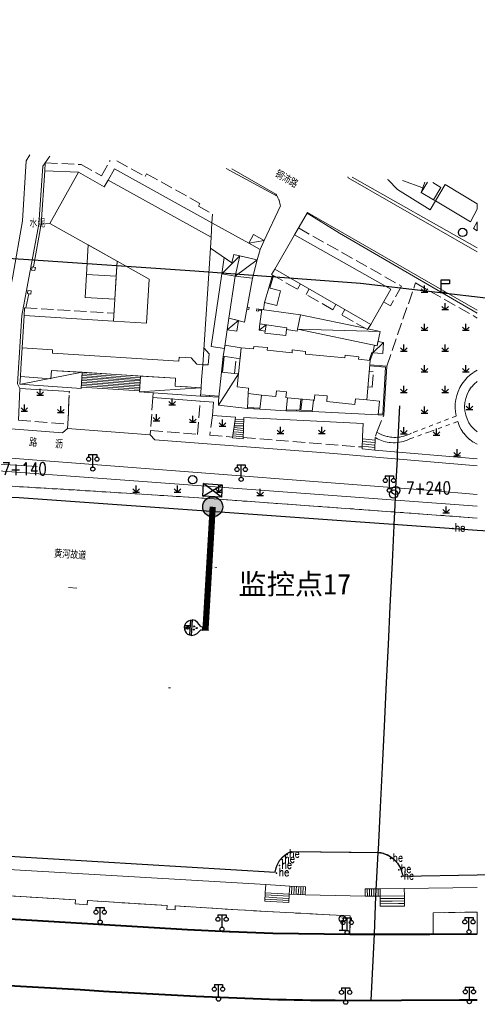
# Model space of a CAD drawing. Extents: x 39527407 to 39530665, y 3786466 to 3790957.
# Tile 72 of 113: x 39528216 to 39528326, y 3790157 to 3790395. Entities that reach past the tile are written whole.
import ezdxf
from ezdxf.enums import TextEntityAlignment as Align

# ---------------------------------------------------------------- set-up
doc = ezdxf.new("R2010")
doc.units = 0
doc.header["$PDSIZE"] = 0.2
doc.linetypes.add('X0', pattern=[4, 3, -1])
doc.linetypes.add('X6', pattern=[2, 1, -1])
doc.layers.get('0').update_dxf_attribs({"linetype": 'CONTINUOUS'})
for name, color, linetype in [('04-安保监控', 4, 'CONTINUOUS'), ('DLSS', 4, 'CONTINUOUS'), ('DMTZ', 3, 'CONTINUOUS'), ('JCDL_DMX_F', 30, 'CONTINUOUS'), ('JCDL_JMDD_F', 231, 'CONTINUOUS'), ('JCDL_JMDX_F', 231, 'CONTINUOUS'), ('JCDL_JT_ZJ', 100, 'CONTINUOUS'), ('JCDL_JTD_F', 100, 'CONTINUOUS'), ('JCDL_SXX_F', 5, 'CONTINUOUS'), ('JCDL_ZBM', 3, 'CONTINUOUS'), ('JMD', 6, 'CONTINUOUS'), ('SXSS', 5, 'CONTINUOUS'), ('ZBTZ', 3, 'CONTINUOUS'), ('zdh', 7, 'CONTINUOUS'), ('断面线', 2, 'CONTINUOUS'), ('水面监控', 7, 'CONTINUOUS')]:
    doc.layers.add(name, color=color, linetype=linetype)
for name, color, linetype, lineweight in [('JCDL_JMDX', 1, 'CONTINUOUS', 0), ('JCDL_SXX', 5, 'CONTINUOUS', 0), ('JCDL_ZBX', 3, 'CONTINUOUS', 0), ('JCDL_ZBX_F', 7, 'CONTINUOUS', 0), ('TEXTL_ZJ', 7, 'CONTINUOUS', 0)]:
    doc.layers.add(name, color=color, linetype=linetype, lineweight=lineweight)
doc.styles.add('HT', font='simhei.ttf')
doc.styles.add('HZ', font='rs', dxfattribs={"width": 0.8, "bigfont": 'hztxt'})
doc.styles.get("Standard").update_dxf_attribs({"font": 'txt', "width": 1.1})
doc.linetypes.add('10422', pattern='A,2,[150,AAA.SHX,S=1,R=0,X=0,Y=1],2,[177,AAA.SHX,S=1,R=0,X=0,Y=0.8],1e-09', length=4)
doc.linetypes.add('X19', pattern='A,4.5,[145,symbolx.shx,S=1,R=0,X=0,Y=1],4.5,-0.5,[146,symbolx.shx,S=1,R=0,X=0,Y=0],-0.5', length=10)
doc.linetypes.add('X35', pattern='A,2,[150,AAA.SHX,S=1,R=0,X=0,Y=1],2,[177,AAA.SHX,S=1,R=0,X=0,Y=0.8],1e-09', length=4)
doc.linetypes.add('X4', pattern='A,0,-1e-09,[149,symbolx.shx,S=0.15,R=0,X=0,Y=0],-1.6', length=1.6)
doc.linetypes.add('X49', pattern='A,0,[5,symbolt.shx,S=1,R=0,X=0,Y=0],-10', length=10)
doc.linetypes.add('X65', pattern='A,1,[158,symbolx.shx,S=1,R=0,X=0,Y=0],2,[151,symbolx.shx,S=1,R=0,X=0,Y=3],2,[145,symbolx.shx,S=1,R=0,X=0,Y=0],0,[158,symbolx.shx,S=1,R=0,X=0,Y=0],2,[151,symbolx.shx,S=1,R=0,X=0,Y=3],2,[158,symbolx.shx,S=1,R=0,X=0,Y=0],0.5,-0.5,[146,symbolx.shx,S=1,R=0,X=0,Y=0],-0.5,0.5,[151,symbolx.shx,S=1,R=0,X=0,Y=3],1', length=12)
doc.linetypes.add('X67', pattern='A,1,[150,symbolx.shx,S=1,R=0,X=0,Y=1],2,[153,symbolx.shx,S=1,R=0,X=0,Y=0.8],2,[145,symbolx.shx,S=1,R=0,X=0,Y=0],0,[150,symbolx.shx,S=1,R=0,X=0,Y=1],2,[153,symbolx.shx,S=1,R=0,X=0,Y=0.8],2,[150,symbolx.shx,S=1,R=0,X=0,Y=1],0.5,-0.5,[146,symbolx.shx,S=1,R=0,X=0,Y=0],-0.5,0.5,[153,symbolx.shx,S=1,R=0,X=0,Y=0.8],1', length=12)

# ---------------------------------------------------------------- blocks, each defined once
blk = doc.blocks.new('3816000')
at = {"color": 0}
blk.add_line((0, 0), (0, 2), dxfattribs=at)
at = {"color": 0, "flags": 128}
blk.add_lwpolyline([(0.8, 0), (-0.8, 0)], dxfattribs=at)
at = {"color": 0, "linetype": 'Continuous'}
blk.add_circle((0, 2.8), 0.8, dxfattribs=at)
at = {"color": 0, "insert": (0, 2.8), "char_height": 1, "attachment_point": 5}
blk.add_mtext('S', dxfattribs=at)
blk = doc.blocks.new('3521000')
at = {"color": 0}
for p, q in [((-1, 3.5), (1, 3.5)), ((0, 0.5), (0, 3.5))]:
    blk.add_line(p, q, dxfattribs=at)
at = {"color": 0, "linetype": 'Continuous', "flags": 128}
for points in [[(-1, 3.5), (-1, 2.9)], [(1, 3.5), (1, 2.9)]]:
    blk.add_lwpolyline(points, dxfattribs=at)
at = {"color": 0}
for centre in [(-1, 2.4), (1, 2.4), (0, 0)]:
    blk.add_circle(centre, 0.5, dxfattribs=at)
blk = doc.blocks.new('4564000')
at = {"color": 0}
for p, q in [((0, 3), (2, 3)), ((0, 0), (0, 3)), ((2, 3), (2, 2)), ((2, 2), (0, 2))]:
    blk.add_line(p, q, dxfattribs=at)
at = {"color": 0, "linetype": 'Continuous', "flags": 128}
blk.add_lwpolyline([(0, 0), (1, 0)], dxfattribs=at)
blk = doc.blocks.new('5820000')
at = {"color": 0, "linetype": 'Continuous'}
blk.add_circle((0, 0), 1, dxfattribs=at)
blk = doc.blocks.new('9530003')
at = {"color": 0}
for p, q in [((-0.8, 0), (0.8, 0)), ((0, 0), (0, 1.6))]:
    blk.add_line(p, q, dxfattribs=at)
at = {"color": 0, "linetype": 'Continuous'}
for points in [[(0, 0), (-0.8, 0.8)], [(0, 0), (0.8, 0.8)]]:
    blk.add_lwpolyline(points, dxfattribs=at)
blk = doc.blocks.new('A$C645879D4')
at = {"layer": '04-安保监控'}
h = blk.add_hatch(color=256, dxfattribs=at)
edge = h.paths.add_edge_path()
edge.add_arc((404, 404), 404, 0, 360)
blk.add_circle((404, 404), 404, dxfattribs=at)
blk = doc.blocks.new('A$C2CD672AE')
at = {"layer": '04-安保监控', "color": 6}
for p, q in [((0.34, 5.24), (0.1, 4.53)), ((1.14, 6.57), (0.34, 5.24)), ((3.16, 8.38), (1.14, 6.57)), ((3.16, 8.38), (3.16, 9.15)), ((3.16, 9.15), (4.84, 9.15)), ((4.84, 8.38), (4.84, 9.15)), ((4.84, 8.38), (6.85, 6.57)), ((6.85, 6.57), (7.66, 5.24)), ((7.66, 5.24), (7.9, 4.53)), ((0.1, 4.53), (0, 3.79)), ((0, 3.79), (8, 3.79)), ((0.31, 2.95), (7.69, 2.95)), ((3.16, 2.95), (3.16, 0.09)), ((4.84, 2.95), (4.84, 0.09)), ((7.9, 4.53), (8, 3.79))]:
    blk.add_line(p, q, dxfattribs=at)
for centre, major_axis, start_param, end_param in [((3.26, 4.93), (0.188, 0.188), 6.28318530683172, 12.5663706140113), ((4.02, 6.27), (0.188, 0.188), 3.141593, 9.424778), ((4.85, 4.94), (0.188, 0.188), 3.141593, 9.424778), ((4, 3.79), (2.68, 2.68), 2.356194, 5.497787), ((4, 1.71), (0.595, 0.595), 5.497787, 11.780972), ((4, 1.71), (0.161, 0.161), 5.497787, 11.780972)]:
    blk.add_ellipse(centre, major_axis=major_axis, ratio=1, start_param=start_param, end_param=end_param, dxfattribs=at)
for points in [[(3.03, 5.07), (3.49, 5.07), (2.99, 4.93), (3.52, 4.93)], [(3.12, 5.16), (3.39, 5.16), (3.03, 5.07), (3.49, 5.07)], [(3.26, 5.2), (3.26, 5.2), (3.12, 5.16), (3.39, 5.16)], [(3.79, 6.4), (4.25, 6.4), (3.76, 6.27), (4.29, 6.27)], [(3.79, 6.13), (4.25, 6.14), (3.76, 6.27), (4.29, 6.27)], [(3.89, 6.5), (4.16, 6.5), (3.79, 6.4), (4.25, 6.4)], [(3.89, 6.04), (4.16, 6.04), (3.79, 6.13), (4.25, 6.14)], [(4.02, 6.53), (4.02, 6.53), (3.89, 6.5), (4.16, 6.5)], [(4.02, 6), (4.02, 6), (3.89, 6.04), (4.16, 6.04)], [(4.62, 5.07), (5.08, 5.07), (4.59, 4.94), (5.12, 4.94)], [(4.72, 5.17), (4.99, 5.17), (4.62, 5.07), (5.08, 5.07)], [(4.85, 5.2), (4.85, 5.2), (4.72, 5.17), (4.99, 5.17)], [(3.03, 4.8), (3.49, 4.8), (2.99, 4.93), (3.52, 4.93)], [(3.12, 4.7), (3.39, 4.7), (3.03, 4.8), (3.49, 4.8)], [(3.26, 4.67), (3.26, 4.67), (3.12, 4.7), (3.39, 4.7)], [(4.62, 4.8), (5.09, 4.81), (4.59, 4.94), (5.12, 4.94)], [(4.72, 4.71), (4.99, 4.71), (4.62, 4.8), (5.09, 4.81)], [(4.86, 4.67), (4.86, 4.67), (4.72, 4.71), (4.99, 4.71)]]:
    blk.add_solid(points, dxfattribs=at)
blk = doc.blocks.new('A$C30C14BCC')
at = {"layer": '04-安保监控', "color": 2}
for p, q in [((0, 600), (400, 0)), ((0, 0), (400, 600))]:
    blk.add_line(p, q, dxfattribs=at)
at = {"layer": '04-安保监控', "color": 2, "ltscale": 12}
blk.add_lwpolyline([(0, 600), (400, 600), (400, 0), (0, 0)], close=True, dxfattribs=at)

msp = doc.modelspace()

# ---------------------------------------------------------------- linework, layer by layer
at = {"linetype": 'Continuous', "elevation": -38.58, "flags": 128}
msp.add_lwpolyline([(39527657.94774, 3790395.45066), (39527684.79977, 3790389.05751), (39527700.42524, 3790389.70759), (39527739.81847, 3790381.34835), (39527816.56814, 3790368.6085), (39527924.14886, 3790353.93422), (39527936.60462, 3790356.12227), (39528017.62896, 3790350.73968), (39528097.60104, 3790345.37362), (39528137.51912, 3790342.73774), (39528217.67261, 3790337.49881), (39528257.88209, 3790334.7357), (39528297.98629, 3790331.77366), (39528331.06877, 3790327.85756), (39528338.47458, 3790328.55776), (39528418.28099, 3790320.9728), (39528470.54436, 3790312.61044)], dxfattribs=at)
at = {"layer": 'DLSS', "linetype": 'Continuous', "lineweight": 20, "elevation": -38.58}
for points in [[(39528218.02388, 3790362.75969), (39528217.09146, 3790361.36142), (39528216.20647, 3790346.8304), (39528213.88247, 3790333.4244), (39528212.05647, 3790324.31941), (39528210.10928, 3790306.88582)], [(39528222.81778, 3790362.43105), (39528221.19746, 3790360.07742), (39528220.20247, 3790346.05241), (39528216.08647, 3790323.93741), (39528215.05746, 3790307.3984), (39528215.57447, 3790306.27542)], [(39528274.68346, 3790342.0974), (39528278.60947, 3790350.41641), (39528278.58245, 3790350.60526), (39528278.54957, 3790350.79318), (39528278.51132, 3790350.98009), (39528278.46771, 3790351.16582), (39528278.4188, 3790351.35022), (39528278.36462, 3790351.53315), (39528278.30521, 3790351.71444), (39528278.27846, 3790351.78942), (39528278.24063, 3790351.89395), (39528278.17092, 3790352.07154), (39528278.09614, 3790352.24706), (39528278.01637, 3790352.42035), (39528277.93165, 3790352.59129), (39528277.84206, 3790352.75973), (39528277.74768, 3790352.92553), (39528277.64858, 3790353.08855), (39528277.54447, 3790353.24841), (39528266.84543, 3790359.41279)], [(39528294.89721, 3790357.48974), (39528294.98947, 3790357.25541), (39528326.23647, 3790339.3242)], [(39528326.23647, 3790325.22787), (39528285.20546, 3790348.85941), (39528281.99546, 3790343.47542)], [(39528147.49447, 3790302.57141), (39528150.04747, 3790301.47542), (39528225.93333, 3790295.58347), (39528227.13965, 3790296.60181), (39528227.22247, 3790297.67441)], [(39528247.22546, 3790296.1294), (39528247.14267, 3790295.05704), (39528248.26192, 3790293.88737), (39528291.49846, 3790290.5534), (39528301.70947, 3790289.69241), (39528326.23647, 3790287.61453)], [(39528326.23647, 3790280.67363), (39528315.03146, 3790281.62941), (39528155.79347, 3790293.8714), (39528141.53138, 3790295.14743)]]:
    msp.add_lwpolyline(points, dxfattribs=at)
at = {"layer": 'DLSS', "linetype": 'X6', "lineweight": 0, "elevation": -38.58}
for points in [[(39528326.23647, 3790310.71328), (39528325.34604, 3790310.18955), (39528324.53306, 3790309.5932), (39528323.78448, 3790308.91776), (39528323.10798, 3790308.17015), (39528322.51047, 3790307.35801), (39528321.99807, 3790306.48967), (39528321.57601, 3790305.574), (39528321.24863, 3790304.62038), (39528321.01926, 3790303.63856), (39528320.89027, 3790302.63859), (39528320.86295, 3790301.6307), (39528320.93761, 3790300.62522), (39528321.11346, 3790299.63242)], [(39528326.23647, 3790307.98988), (39528325.46398, 3790307.33454), (39528324.78554, 3790306.58226), (39528324.21321, 3790305.74642), (39528323.75715, 3790304.84187), (39528323.42548, 3790303.88468), (39528323.22409, 3790302.89189), (39528323.15656, 3790301.88112), (39528323.22409, 3790300.87036), (39528323.42548, 3790299.87757), (39528323.75715, 3790298.92038), (39528324.21321, 3790298.01583), (39528324.78554, 3790297.17999), (39528325.46398, 3790296.42771), (39528326.23647, 3790295.77237)], [(39528321.11346, 3790299.63242), (39528311.68114, 3790296.02059), (39528310.3008, 3790295.49203), (39528309.85849, 3790295.27597), (39528309.40771, 3790295.07731), (39528308.94604, 3790294.9055), (39528308.4749, 3790294.76168), (39528307.99583, 3790294.64699), (39528307.48852, 3790294.55708), (39528307.07769, 3790294.50862), (39528306.52965, 3790294.47704), (39528306.03704, 3790294.479), (39528305.54551, 3790294.51162), (39528305.22039, 3790294.54861), (39528304.57259, 3790294.66381), (39528304.40752, 3790294.70135), (39528304.09484, 3790294.78386), (39528303.62494, 3790294.9317), (39528303.16512, 3790295.10842), (39528302.47855, 3790295.43311), (39528301.94069, 3790295.7399)], [(39528301.94069, 3790295.7399), (39528301.51647, 3790294.42541), (39528301.67904, 3790294.32938), (39528302.11295, 3790294.09617), (39528302.25425, 3790294.02631), (39528303.02723, 3790293.70051), (39528303.48375, 3790293.54826), (39528304.00281, 3790293.40751), (39528304.44057, 3790293.31494), (39528304.92747, 3790293.24006), (39528305.24947, 3790293.20541), (39528305.90996, 3790293.17195), (39528306.4025, 3790293.18046), (39528306.89381, 3790293.21622), (39528307.38234, 3790293.27956), (39528307.86636, 3790293.37116), (39528308.34457, 3790293.48943), (39528308.8153, 3790293.63461), (39528309.27689, 3790293.80668), (39528309.94946, 3790294.1124), (39528314.84845, 3790295.88804), (39528321.50726, 3790298.30151)], [(39528321.50726, 3790298.30151), (39528321.86823, 3790297.29651), (39528322.34855, 3790296.34277), (39528322.94112, 3790295.4544), (39528323.63717, 3790294.64456), (39528324.4264, 3790293.92521), (39528325.29712, 3790293.30702), (39528326.23647, 3790292.79911)], [(39528326.23647, 3790274.96929), (39528292.49089, 3790277.44479), (39528256.4112, 3790280.02822), (39528201.25641, 3790283.41202)]]:
    msp.add_lwpolyline(points, dxfattribs=at)
at = {"layer": 'DLSS', "linetype": 'Continuous', "lineweight": 40, "elevation": -38.58}
for points in [[(39528076.23647, 3790186.44819), (39528080.64646, 3790186.16441), (39528133.47846, 3790182.95641), (39528151.18947, 3790181.80141), (39528189.82147, 3790179.47441), (39528202.30547, 3790178.70441), (39528256.17546, 3790175.47641), (39528266.21547, 3790175.0434), (39528266.47972, 3790175.03271), (39528276.78347, 3790174.57741), (39528295.43146, 3790174.35241), (39528314.72347, 3790174.36041), (39528326.23647, 3790174.44792)], [(39528209.94247, 3790162.10441), (39528230.20447, 3790161.01041), (39528235.79746, 3790160.6174), (39528258.12547, 3790159.40841), (39528260.11008, 3790159.30348), (39528262.09499, 3790159.2045), (39528264.08016, 3790159.11103), (39528266.06559, 3790159.02307), (39528268.05126, 3790158.94061), (39528270.03715, 3790158.86366), (39528272.02324, 3790158.79222), (39528274.00952, 3790158.72628), (39528275.99598, 3790158.66585), (39528277.9826, 3790158.61093), (39528278.09646, 3790158.60841), (39528279.96936, 3790158.56153), (39528281.95625, 3790158.51763), (39528283.94326, 3790158.47924), (39528285.93036, 3790158.44636), (39528287.91755, 3790158.41899), (39528289.90481, 3790158.39713), (39528291.89212, 3790158.38078), (39528293.87947, 3790158.3704), (39528321.96747, 3790158.47441), (39528326.23647, 3790158.50795)]]:
    msp.add_lwpolyline(points, dxfattribs=at)
at = {"layer": 'DMTZ', "linetype": '10422', "flags": 128}
msp.add_lwpolyline([(39528202.18499, 3790193.84305), (39528277.34746, 3790189.32841), (39528277.56083, 3790190.37732), (39528277.80367, 3790191.04888), (39528278.41028, 3790192.13982), (39528279.09752, 3790192.9605), (39528280.06498, 3790193.74926), (39528281.00727, 3790194.25711), (39528281.33946, 3790194.38841), (39528302.29065, 3790194.11295), (39528303.39149, 3790193.97535), (39528304.88966, 3790193.33821), (39528306.0608, 3790192.48691), (39528306.91771, 3790191.55304), (39528307.66539, 3790190.31318), (39528308.20463, 3790188.58758), (39528308.23247, 3790188.40841), (39528326.23647, 3790188.70079), (39528465.80847, 3790190.96741), (39528467.69222, 3790191.96904), (39528468.68664, 3790192.35739), (39528469.45055, 3790192.59751), (39528473.40704, 3790193.11592), (39528474.73863, 3790193.03146), (39528476.31645, 3790192.76088), (39528477.85226, 3790192.30923), (39528480.03216, 3790191.30623), (39528481.50779, 3790190.4561)], dxfattribs=at)
at = {"layer": 'JCDL_DMX_F', "color": 3, "linetype": 'X35', "lineweight": 0, "elevation": -38.58}
for points in [[(39528274.9405, 3790320.1502), (39528274.88778, 3790319.66979), (39528279.93591, 3790319.08898), (39528280.09479, 3790320.53252)], [(39528227.57447, 3790305.57642), (39528215.57447, 3790306.27542)], [(39528267.77146, 3790299.38041), (39528262.17647, 3790299.79641), (39528262.45346, 3790303.00841), (39528259.17342, 3790303.24668), (39528247.76547, 3790304.07542), (39528247.84736, 3790305.2613)], [(39528298.49247, 3790294.69641), (39528298.61829, 3790297.84952), (39528269.79652, 3790299.31016)], [(39528326.23647, 3790289.26471), (39528301.41246, 3790291.39141)], [(39528201.53446, 3790287.02041), (39528326.23647, 3790277.8401)], [(39528201.25641, 3790283.41202), (39528228.92646, 3790281.76342), (39528262.60146, 3790279.63741), (39528326.23647, 3790274.96929)]]:
    msp.add_lwpolyline(points, dxfattribs=at)
at = {"layer": 'JCDL_JMDX', "color": 6, "linetype": 'X0', "lineweight": 0, "elevation": -38.58}
for points in [[(39528221.61547, 3790358.93342), (39528221.74546, 3790360.82241), (39528230.42046, 3790360.44241), (39528235.35446, 3790357.69141), (39528237.45168, 3790361.42784)], [(39528239.0377, 3790361.31911), (39528245.90318, 3790357.51378), (39528246.24693, 3790358.16793), (39528259.09747, 3790351.0414), (39528258.77847, 3790350.37841), (39528262.21547, 3790348.4414), (39528262.06146, 3790346.3144)], [(39528281.99546, 3790343.47542), (39528282.96874, 3790345.10785), (39528307.92936, 3790331.03496), (39528305.23891, 3790326.26761), (39528303.58422, 3790327.20144)], [(39528277.24846, 3790335.17341), (39528276.48047, 3790333.82941), (39528282.72947, 3790330.3164), (39528283.46131, 3790331.58267)], [(39528292.05225, 3790326.61751), (39528291.30547, 3790325.32541), (39528284.82546, 3790329.0454), (39528285.58314, 3790330.35636)], [(39528216.62847, 3790323.90641), (39528216.75804, 3790325.80136), (39528238.37241, 3790324.48556)], [(39528300.49947, 3790321.73541), (39528299.65647, 3790320.5144), (39528293.43396, 3790324.08712), (39528294.18376, 3790325.3856)], [(39528259.87347, 3790312.03242), (39528261.12247, 3790311.9854), (39528261.36246, 3790314.63141), (39528260.13369, 3790316.08291)], [(39528267.54546, 3790309.91141), (39528267.92347, 3790313.6454), (39528268.87898, 3790313.54448)], [(39528299.79666, 3790306.65912), (39528300.82346, 3790306.57141), (39528301.06846, 3790310.36041), (39528300.11975, 3790310.44145)], [(39528253.26105, 3790308.76061), (39528253.13847, 3790306.83242), (39528259.44532, 3790306.46295)]]:
    msp.add_lwpolyline(points, dxfattribs=at)
at = {"layer": 'JCDL_JMDX', "color": 6, "linetype": 'X19', "lineweight": 0, "elevation": -38.58}
for points in [[(39528220.77346, 3790346.03141), (39528218.87184, 3790335.66193)], [(39528217.79543, 3790329.16358), (39528217.04522, 3790325.78388)], [(39528274.80947, 3790327.1124), (39528274.53935, 3790325.3265)]]:
    msp.add_lwpolyline(points, dxfattribs=at)
at = {"layer": 'JCDL_JMDX', "color": 6, "linetype": 'Continuous', "lineweight": 0, "elevation": -38.58}
for points in [[(39528270.97596, 3790341.4144), (39528274.68346, 3790342.0974)], [(39528268.77853, 3790338.39283), (39528264.42746, 3790333.97141)], [(39528267.63647, 3790333.48041), (39528272.97847, 3790337.41641)], [(39528276.73552, 3790333.68603), (39528275.80456, 3790330.62836)], [(39528274.13747, 3790325.38141), (39528273.40154, 3790325.48543)], [(39528265.73528, 3790320.45755), (39528268.45825, 3790322.70744)], [(39528273.45056, 3790320.35376), (39528275.14677, 3790321.66234)], [(39528282.74146, 3790320.64241), (39528302.70747, 3790320.09341)], [(39528300.93946, 3790314.8864), (39528303.52846, 3790317.39741)], [(39528264.80721, 3790314.10035), (39528264.3987, 3790310.24482)], [(39528300.34346, 3790313.0604), (39528300.93946, 3790314.8864)], [(39528302.25546, 3790299.92141), (39528303.60847, 3790299.8454), (39528304.31946, 3790311.6734), (39528300.25464, 3790312.02064)], [(39528215.81725, 3790307.3294), (39528230.66477, 3790310.19705)], [(39528230.53789, 3790308.20108), (39528244.63077, 3790307.30523)], [(39528230.56326, 3790308.60027), (39528244.65615, 3790307.70443)], [(39528230.58864, 3790308.99946), (39528244.68152, 3790308.10362)], [(39528230.61402, 3790309.39866), (39528244.7069, 3790308.50281)], [(39528230.63939, 3790309.79785), (39528244.73228, 3790308.90201)], [(39528263.63247, 3790302.26541), (39528268.48472, 3790309.8122)], [(39528230.43638, 3790306.6043), (39528244.52926, 3790305.70846)], [(39528230.46175, 3790307.00349), (39528244.55464, 3790306.10765)], [(39528230.48713, 3790307.40269), (39528244.58001, 3790306.50684)], [(39528230.51251, 3790307.80188), (39528244.60539, 3790306.90604)], [(39528244.51546, 3790305.49141), (39528259.32496, 3790306.46295)], [(39528259.32846, 3790304.46841), (39528263.75446, 3790304.16441)], [(39528283.5966, 3790303.72744), (39528283.32678, 3790301.0296)], [(39528270.69247, 3790301.41441), (39528273.67547, 3790301.25241)], [(39528279.98947, 3790300.87441), (39528286.31847, 3790300.69441)], [(39528267.69668, 3790298.8605), (39528269.77841, 3790298.78829)], [(39528267.33526, 3790296.34801), (39528269.6863, 3790296.13312)], [(39528267.40796, 3790296.85341), (39528269.70401, 3790296.64354)], [(39528267.47231, 3790297.30078), (39528269.7241, 3790297.22266)], [(39528267.5471, 3790297.82069), (39528269.7422, 3790297.74454)], [(39528267.62189, 3790298.3406), (39528269.76031, 3790298.26641)], [(39528267.11716, 3790294.83181), (39528269.63318, 3790294.60183)], [(39528267.18986, 3790295.33721), (39528269.65089, 3790295.11226)], [(39528267.26256, 3790295.84261), (39528269.66859, 3790295.62269)], [(39528298.46867, 3790294.10001), (39528301.49601, 3790293.82871)], [(39528298.39766, 3790292.32084), (39528301.43326, 3790291.99821)], [(39528298.42186, 3790292.92728), (39528301.45407, 3790292.60501)], [(39528298.44486, 3790293.50361), (39528301.47556, 3790293.23201)], [(39528274.82946, 3790182.32841), (39528274.94979, 3790184.38098), (39528280.74982, 3790184.04098), (39528280.62946, 3790181.98841), (39528274.82946, 3790182.32841)], [(39528274.82946, 3790182.32841), (39528274.94979, 3790184.38098)], [(39528275.06456, 3790186.33882), (39528274.94979, 3790184.38098), (39528280.74982, 3790184.04098), (39528280.8646, 3790185.99882), (39528275.06456, 3790186.33882)], [(39528274.94979, 3790184.38098), (39528280.74982, 3790184.04098)], [(39528284.68681, 3790185.80509), (39528280.8646, 3790185.99882), (39528280.74982, 3790184.04098), (39528284.5875, 3790183.84641), (39528284.68681, 3790185.80509)], [(39528280.8646, 3790185.99882), (39528280.74982, 3790184.04098)], [(39528284.68681, 3790185.80509), (39528280.8646, 3790185.99882)], [(39528281.39645, 3790185.69133), (39528281.29806, 3790184.01318)], [(39528281.41063, 3790185.97114), (39528281.39645, 3790185.69133)], [(39528281.92829, 3790185.38384), (39528281.8463, 3790183.98539)], [(39528281.95666, 3790185.94347), (39528281.92829, 3790185.38384)], [(39528282.46013, 3790185.07636), (39528282.39454, 3790183.95759)], [(39528282.50269, 3790185.91579), (39528282.46013, 3790185.07636)], [(39528282.99197, 3790184.76887), (39528282.94278, 3790183.92979)], [(39528283.04872, 3790185.88811), (39528282.99197, 3790184.76887)], [(39528283.52382, 3790184.46138), (39528283.49102, 3790183.902)], [(39528283.59475, 3790185.86044), (39528283.52382, 3790184.46138)], [(39528284.05566, 3790184.1539), (39528284.03926, 3790183.8742)], [(39528284.14078, 3790185.83276), (39528284.05566, 3790184.1539)], [(39528299.10924, 3790185.30885), (39528302.73733, 3790185.33787), (39528302.75134, 3790183.55943), (39528299.12347, 3790183.53041), (39528299.10924, 3790185.30885)], [(39528299.10924, 3790185.30885), (39528302.73733, 3790185.33787)], [(39528299.62753, 3790185.313), (39528299.62954, 3790185.05893)], [(39528299.62954, 3790185.05893), (39528299.64174, 3790183.53456)], [(39528300.14583, 3790185.31714), (39528300.14984, 3790184.80902)], [(39528300.14984, 3790184.80902), (39528300.16, 3790183.5387)], [(39528300.66413, 3790185.32129), (39528300.67014, 3790184.5591)], [(39528300.67014, 3790184.5591), (39528300.67827, 3790183.54285)], [(39528301.18243, 3790185.32543), (39528301.19044, 3790184.30918)], [(39528301.19044, 3790184.30918), (39528301.19654, 3790183.54699)], [(39528301.70073, 3790185.32958), (39528301.71074, 3790184.05927)], [(39528302.21903, 3790185.33372), (39528302.23104, 3790183.80935)], [(39528302.73733, 3790185.33787), (39528302.75135, 3790183.55943), (39528308.59235, 3790183.60544), (39528308.57834, 3790185.38388), (39528302.73733, 3790185.33787)], [(39528302.73733, 3790185.33787), (39528302.75134, 3790183.55943)], [(39528274.85954, 3790182.84155), (39528279.20955, 3790182.58655)], [(39528274.88963, 3790183.35469), (39528277.78963, 3790183.18469)], [(39528274.91971, 3790183.86784), (39528276.36971, 3790183.78284)], [(39528276.36971, 3790183.78284), (39528280.71973, 3790183.52784)], [(39528277.78963, 3790183.18469), (39528280.68964, 3790183.01469)], [(39528279.20955, 3790182.58655), (39528280.65955, 3790182.50155)], [(39528280.62946, 3790181.98841), (39528280.74982, 3790184.04098)], [(39528284.5875, 3790183.84641), (39528280.74982, 3790184.04098)], [(39528299.12347, 3790183.53041), (39528302.75134, 3790183.55943)], [(39528301.71074, 3790184.05927), (39528301.7148, 3790183.55114)], [(39528302.23104, 3790183.80935), (39528302.23307, 3790183.55529)], [(39528308.61149, 3790181.17541), (39528308.59235, 3790183.60544), (39528302.75134, 3790183.55943), (39528302.77047, 3790181.1294), (39528308.61149, 3790181.17541)], [(39528308.59235, 3790183.60544), (39528302.75134, 3790183.55943)], [(39528302.77047, 3790181.1294), (39528302.75134, 3790183.55943)], [(39528304.21637, 3790182.96343), (39528302.75612, 3790182.95193)], [(39528305.68141, 3790182.36742), (39528302.7609, 3790182.34442)], [(39528307.14645, 3790181.77142), (39528302.76569, 3790181.73691)], [(39528308.59714, 3790182.99793), (39528304.21637, 3790182.96343)], [(39528308.60192, 3790182.39042), (39528305.68141, 3790182.36742)], [(39528308.6067, 3790181.78292), (39528307.14645, 3790181.77142)], [(39528308.61149, 3790181.17541), (39528308.59235, 3790183.60544)]]:
    msp.add_lwpolyline(points, dxfattribs=at)
at = {"layer": 'JCDL_JMDX', "color": 6, "linetype": 'X67', "lineweight": 0, "elevation": -38.58}
msp.add_lwpolyline([(39528215.45147, 3790279.82241), (39528326.23647, 3790271.9497)], dxfattribs=at)
at = {"layer": 'JCDL_JMDX_F', "linetype": 'Continuous', "lineweight": 0, "elevation": -38.58}
for points in [[(39528219.3823, 3790335.57936), (39528218.58446, 3790335.70841), (39528218.45847, 3790334.9294), (39528219.2563, 3790334.80039), (39528219.3823, 3790335.57936)], [(39528276.96142, 3790333.56969), (39528276.04987, 3790330.57571)], [(39528276.27004, 3790332.15719), (39528276.5092, 3790332.08438)], [(39528218.34929, 3790329.87336), (39528217.55147, 3790330.0024), (39528217.42546, 3790329.22341), (39528218.2233, 3790329.09438), (39528218.34929, 3790329.87336)], [(39528271.01548, 3790325.39933), (39528271.08546, 3790325.89441), (39528270.59038, 3790325.96439), (39528270.52041, 3790325.46931), (39528271.01548, 3790325.39933)], [(39528273.33156, 3790324.99035), (39528273.40154, 3790325.48543), (39528272.90646, 3790325.5554), (39528272.83648, 3790325.06033), (39528273.33156, 3790324.99035)], [(39528274.10362, 3790325.1337), (39528273.36655, 3790325.23789)], [(39528273.7695, 3790325.43342), (39528273.73451, 3790325.18588)], [(39528265.05478, 3790314.06421), (39528264.64731, 3790310.21848)], [(39528300.08873, 3790313.08566), (39528300.7018, 3790314.96397), (39528300.93946, 3790314.8864)], [(39528300.64146, 3790313.9734), (39528300.4038, 3790314.05097)], [(39528264.60296, 3790312.17259), (39528264.85157, 3790312.14624)], [(39528302.28209, 3790300.17031), (39528303.37386, 3790300.10898), (39528304.05528, 3790311.44506), (39528300.23337, 3790311.77154)], [(39528302.74557, 3790311.80785), (39528302.72429, 3790311.55876)], [(39528230.66477, 3790310.19705), (39528230.41547, 3790306.27542)], [(39528230.66477, 3790310.19705), (39528244.75765, 3790309.3012)], [(39528244.75765, 3790309.3012), (39528244.50835, 3790305.37957)], [(39528215.57447, 3790306.27542), (39528215.26346, 3790298.6264)], [(39528304.0457, 3790307.11919), (39528303.79615, 3790307.13419)], [(39528259.34308, 3790304.718), (39528263.78082, 3790304.41319)], [(39528261.54146, 3790304.31641), (39528261.55859, 3790304.56582)], [(39528283.84539, 3790303.70284), (39528283.57732, 3790301.02247), (39528286.34341, 3790300.94381)], [(39528270.69872, 3790301.66444), (39528273.70037, 3790301.50142)], [(39528272.18397, 3790301.33341), (39528272.19753, 3790301.58304)], [(39528280.01441, 3790301.1238), (39528283.32678, 3790301.0296)], [(39528282.48846, 3790300.80334), (39528282.49556, 3790301.05324)], [(39528283.46169, 3790302.37852), (39528283.71045, 3790302.35364)], [(39528303.67716, 3790300.9882), (39528303.42761, 3790301.0032)], [(39528267.77146, 3790299.38041), (39528267.04446, 3790294.32641)], [(39528269.79652, 3790299.31016), (39528269.61547, 3790294.09141)], [(39528267.04446, 3790294.32641), (39528269.61547, 3790294.09141)], [(39528298.49247, 3790294.69641), (39528298.37346, 3790291.7144)], [(39528301.51647, 3790294.42541), (39528301.41246, 3790291.39141)], [(39528298.37346, 3790291.7144), (39528301.41246, 3790291.39141)]]:
    msp.add_lwpolyline(points, dxfattribs=at)
at = {"layer": 'JCDL_SXX', "linetype": 'X65', "lineweight": 0, "elevation": -38.58}
msp.add_lwpolyline([(39528201.44646, 3790193.88741), (39528277.34746, 3790189.32841), (39528277.36985, 3790189.50562), (39528277.39784, 3790189.68204), (39528277.43096, 3790189.85757), (39528277.46919, 3790190.03206), (39528277.51249, 3790190.20536), (39528277.56083, 3790190.37732), (39528277.61416, 3790190.54779), (39528277.67245, 3790190.71664), (39528277.73564, 3790190.88372), (39528277.80367, 3790191.04888), (39528277.8765, 3790191.21199), (39528277.95405, 3790191.3729), (39528278.03626, 3790191.53148), (39528278.12307, 3790191.68759), (39528278.21439, 3790191.84111), (39528278.31016, 3790191.9919), (39528278.36847, 3790192.07841), (39528278.41028, 3790192.13982), (39528278.51468, 3790192.28477), (39528278.62326, 3790192.4266), (39528278.73593, 3790192.56521), (39528278.8526, 3790192.70047), (39528278.97316, 3790192.83227), (39528279.09752, 3790192.9605), (39528279.22557, 3790193.08505), (39528279.35719, 3790193.2058), (39528279.49229, 3790193.32266), (39528279.63073, 3790193.43554), (39528279.77241, 3790193.54432), (39528279.9172, 3790193.64893), (39528280.06499, 3790193.74926), (39528280.21563, 3790193.84524), (39528280.36902, 3790193.93679), (39528280.52501, 3790194.02382), (39528280.68347, 3790194.10627), (39528280.84427, 3790194.18405), (39528281.00727, 3790194.25711), (39528281.17233, 3790194.32539), (39528281.33946, 3790194.38841), (39528302.86346, 3790194.10542), (39528303.04066, 3790194.06702), (39528303.21669, 3790194.02352), (39528303.39149, 3790193.97534), (39528303.56495, 3790193.92253), (39528303.73694, 3790193.86512), (39528303.90734, 3790193.80315), (39528304.07603, 3790193.73666), (39528304.24288, 3790193.6657), (39528304.40779, 3790193.59032), (39528304.57063, 3790193.51057), (39528304.73129, 3790193.42651), (39528304.88966, 3790193.33821), (39528305.04561, 3790193.24572), (39528305.19905, 3790193.1491), (39528305.34986, 3790193.04844), (39528305.49793, 3790192.94379), (39528305.64316, 3790192.83524), (39528305.78545, 3790192.72285), (39528305.9247, 3790192.60672), (39528306.0608, 3790192.48691), (39528306.19367, 3790192.36353), (39528306.3232, 3790192.23665), (39528306.4493, 3790192.10636), (39528306.48146, 3790192.0714), (39528306.57189, 3790191.97276), (39528306.69088, 3790191.83594), (39528306.80618, 3790191.696), (39528306.91771, 3790191.55304), (39528307.02539, 3790191.40716), (39528307.12915, 3790191.25847), (39528307.22891, 3790191.10706), (39528307.32461, 3790190.95305), (39528307.41617, 3790190.79654), (39528307.50352, 3790190.63765), (39528307.58662, 3790190.47649), (39528307.66539, 3790190.31318), (39528307.73978, 3790190.14782), (39528307.80974, 3790189.98054), (39528307.87522, 3790189.81146), (39528307.93617, 3790189.64069), (39528307.99256, 3790189.46836), (39528308.04433, 3790189.29459), (39528308.09145, 3790189.1195), (39528308.1339, 3790188.94322), (39528308.17163, 3790188.76587), (39528308.20463, 3790188.58758), (39528308.23247, 3790188.40841), (39528326.23647, 3790188.70079)], dxfattribs=at)
at = {"layer": 'JCDL_SXX', "linetype": 'Continuous', "lineweight": 0, "elevation": -38.58}
for points in [[(39528197.60869, 3790190.8978), (39528275.06456, 3790186.33882)], [(39528308.57834, 3790185.38388), (39528326.23647, 3790185.67004)], [(39528284.58747, 3790183.84641), (39528299.12347, 3790183.53041)]]:
    msp.add_lwpolyline(points, dxfattribs=at)
at = {"layer": 'JCDL_SXX_F', "color": 142, "linetype": 'Continuous', "lineweight": 0, "true_color": 0x00a0e9, "elevation": -38.58}
for points in [[(39528263.22969, 3790263.01952), (39528262.73085, 3790263.05353)], [(39528227.37428, 3790258.2049), (39528229.3661, 3790258.02414)], [(39528252.04744, 3790233.93294), (39528251.54778, 3790233.95145)]]:
    msp.add_lwpolyline(points, dxfattribs=at)
at = {"layer": 'JCDL_SXX_F', "linetype": 'Continuous', "lineweight": 0, "elevation": -38.58}
for points in [[(39528197.6087, 3790190.8978), (39528275.06456, 3790186.33882)], [(39528308.57834, 3790185.38388), (39528326.23647, 3790185.67004)], [(39528284.58747, 3790183.84641), (39528299.12347, 3790183.53041)]]:
    msp.add_lwpolyline(points, dxfattribs=at)
at = {"layer": 'JCDL_ZBM', "linetype": 'Continuous', "lineweight": 0, "elevation": -38.58}
for points in [[(39528202.6388, 3790184.26724), (39528229.08191, 3790182.68271), (39528229.01846, 3790181.67941), (39528231.89646, 3790181.4974), (39528231.95987, 3790182.5007), (39528251.21217, 3790181.28497), (39528251.17146, 3790180.30241), (39528253.15047, 3790180.22041), (39528253.19118, 3790181.20297), (39528268.28146, 3790180.26141), (39528271.68218, 3790180.06607), (39528275.08315, 3790179.87506), (39528278.48434, 3790179.68805), (39528279.88746, 3790179.61241), (39528281.88574, 3790179.50505), (39528285.28736, 3790179.32605), (39528288.68918, 3790179.15105), (39528292.09121, 3790178.98006), (39528295.49346, 3790178.8134), (39528295.43146, 3790174.35241)], [(39528326.23647, 3790174.44791), (39528315.58169, 3790174.36693), (39528315.57146, 3790179.52241), (39528326.23647, 3790179.71606), (39528326.23647, 3790174.44791)], [(39528295.43146, 3790174.35241), (39528276.78347, 3790174.57741), (39528266.47972, 3790175.03271), (39528266.21547, 3790175.0434), (39528256.17546, 3790175.47641), (39528202.30547, 3790178.70441)]]:
    msp.add_lwpolyline(points, dxfattribs=at)
at = {"layer": 'JCDL_ZBX', "color": 114, "linetype": 'X49', "lineweight": 0, "true_color": 0x009944, "elevation": -38.58}
for points in [[(39528265.51783, 3790359.5038), (39528277.81508, 3790352.80713)], [(39528326.23647, 3790340.26105), (39528295.93291, 3790357.41874)], [(39528285.07873, 3790348.64684), (39528292.89773, 3790343.84357), (39528326.23647, 3790324.51878)], [(39528184.47891, 3790289.59575), (39528209.33306, 3790288.0742), (39528219.76029, 3790287.40609)]]:
    msp.add_lwpolyline(points, dxfattribs=at)
at = {"layer": 'JCDL_ZBX', "color": 114, "linetype": 'Continuous', "lineweight": 0, "true_color": 0x009944, "elevation": -38.58}
for points in [[(39528227.55637, 3790305.17013), (39528227.57447, 3790305.57642)], [(39528227.42287, 3790302.1731), (39528227.46737, 3790303.17211)], [(39528227.48962, 3790303.67162), (39528227.53412, 3790304.67063)], [(39528227.35612, 3790300.67459), (39528227.40062, 3790301.6736)], [(39528227.28936, 3790299.17607), (39528227.33387, 3790300.17508)]]:
    msp.add_lwpolyline(points, dxfattribs=at)
at = {"layer": 'JCDL_ZBX', "color": 114, "linetype": 'X4', "lineweight": 0, "true_color": 0x009944, "elevation": -38.58}
msp.add_lwpolyline([(39528227.13965, 3790296.60181), (39528247.14267, 3790295.05704)], dxfattribs=at)
at = {"layer": 'JCDL_ZBX_F', "color": 114, "linetype": 'X0', "lineweight": 0, "true_color": 0x009944, "elevation": -38.58}
for points in [[(39528304.31946, 3790311.6734), (39528311.29947, 3790331.81942), (39528326.23647, 3790323.31909)], [(39528215.26346, 3790298.6264), (39528227.22261, 3790297.67756), (39528227.57447, 3790305.57642)], [(39528247.76547, 3790304.07542), (39528247.22546, 3790296.1294), (39528258.58846, 3790295.19441), (39528259.17342, 3790303.24668)], [(39528262.17647, 3790299.79641), (39528261.54546, 3790294.9834), (39528267.07644, 3790294.54874)], [(39528301.94069, 3790295.7399), (39528303.60847, 3790299.8454)], [(39528269.62665, 3790294.41369), (39528298.39101, 3790292.154)], [(39528295.43146, 3790174.35241), (39528295.49346, 3790178.8134), (39528292.09121, 3790178.98006), (39528288.68918, 3790179.15105), (39528285.28736, 3790179.32605), (39528281.88574, 3790179.50505), (39528279.88746, 3790179.61241), (39528278.48434, 3790179.68805), (39528275.08315, 3790179.87506), (39528271.68218, 3790180.06607), (39528268.28146, 3790180.26141), (39528253.19118, 3790181.20297), (39528253.15047, 3790180.22041), (39528251.17146, 3790180.30241), (39528251.21217, 3790181.28497), (39528231.95987, 3790182.5007), (39528231.89646, 3790181.4974), (39528229.01846, 3790181.67941), (39528229.08191, 3790182.68271), (39528202.6388, 3790184.26724), (39528202.30547, 3790178.70441)], [(39528326.23647, 3790179.71988), (39528315.54247, 3790179.52641), (39528315.58169, 3790174.36693)]]:
    msp.add_lwpolyline(points, dxfattribs=at)
at = {"layer": 'JMD', "color": 6, "linetype": 'Continuous', "lineweight": 0, "elevation": -38.58}
for points in [[(39528246.24772, 3790322.10331), (39528246.86535, 3790332.75514), (39528239.10347, 3790337.09341), (39528222.88647, 3790346.1574), (39528229.76446, 3790358.57141), (39528236.00647, 3790355.07841), (39528236.92932, 3790356.67459), (39528261.85346, 3790342.85241), (39528261.68521, 3790340.23341), (39528259.87347, 3790312.03242), (39528258.37247, 3790312.1314), (39528257.05946, 3790313.6824), (39528254.11346, 3790313.8584), (39528254.01747, 3790312.87742), (39528223.48946, 3790314.80741), (39528223.52247, 3790315.65541), (39528216.19746, 3790316.1274), (39528216.62847, 3790323.90641), (39528238.26247, 3790322.58942), (39528246.24772, 3790322.10331)], [(39528222.88647, 3790346.1574), (39528220.77346, 3790346.03141), (39528221.61547, 3790358.93342), (39528229.76446, 3790358.57141), (39528222.88647, 3790346.1574)], [(39528236.92932, 3790356.67459), (39528238.49547, 3790359.3834), (39528262.06146, 3790346.3144), (39528261.85346, 3790342.85241), (39528236.92932, 3790356.67459)], [(39528315.65447, 3790351.9124), (39528316.09146, 3790351.66841), (39528314.81646, 3790349.4564), (39528306.96147, 3790354.42341), (39528304.70147, 3790356.75041), (39528304.50358, 3790356.83119)], [(39528313.57125, 3790356.20956), (39528313.08269, 3790354.82659), (39528308.10761, 3790356.58412)], [(39528308.10761, 3790356.58412), (39528313.08269, 3790354.82659), (39528312.68177, 3790353.69177), (39528315.65447, 3790351.9124)], [(39528315.48305, 3790356.0785), (39528317.44516, 3790354.90404), (39528315.65447, 3790351.9124), (39528312.68177, 3790353.69177), (39528314.16449, 3790356.16889)], [(39528326.23647, 3790349.60328), (39528324.61345, 3790346.56741), (39528316.09146, 3790351.66841), (39528318.43627, 3790355.58577), (39528326.23647, 3790350.91684), (39528326.23647, 3790349.60328)], [(39528261.85346, 3790342.85241), (39528262.06146, 3790346.3144), (39528270.97596, 3790341.4144), (39528273.68847, 3790339.92341), (39528272.97847, 3790337.41641), (39528267.36946, 3790338.72042), (39528266.89047, 3790336.66141), (39528261.68521, 3790340.23341), (39528261.85346, 3790342.85241)], [(39528326.23647, 3790346.59358), (39528326.23647, 3790344.44077), (39528325.33147, 3790344.93441), (39528326.23647, 3790346.59358)], [(39528274.68346, 3790342.0974), (39528273.68847, 3790339.92341), (39528270.97596, 3790341.4144), (39528272.14346, 3790343.53841), (39528274.68346, 3790342.0974)], [(39528281.99546, 3790343.47542), (39528305.34047, 3790330.31341), (39528300.49947, 3790321.73541), (39528277.24846, 3790335.17341), (39528281.99546, 3790343.47542)], [(39528239.10347, 3790337.09341), (39528238.89341, 3790333.47073), (39528231.70548, 3790333.88752), (39528232.11777, 3790340.99785), (39528239.10347, 3790337.09341)], [(39528246.86535, 3790332.75514), (39528246.24772, 3790322.10331), (39528238.26247, 3790322.58942), (39528239.10347, 3790337.09341), (39528246.86535, 3790332.75514)], [(39528268.77853, 3790338.39283), (39528267.63647, 3790333.48041), (39528264.42746, 3790333.97141), (39528265.00282, 3790337.95677), (39528266.89047, 3790336.66141), (39528267.36946, 3790338.72042), (39528268.77853, 3790338.39283)], [(39528272.97847, 3790337.41641), (39528271.84246, 3790332.97842), (39528267.63647, 3790333.48041), (39528268.77853, 3790338.39283), (39528272.97847, 3790337.41641)], [(39528238.89341, 3790333.47073), (39528238.56927, 3790327.88055), (39528231.38254, 3790328.31805), (39528231.70548, 3790333.88752), (39528238.89341, 3790333.47073)], [(39528264.42746, 3790333.97141), (39528267.63647, 3790333.48041), (39528266.14723, 3790323.27932), (39528265.07846, 3790315.95841), (39528261.89747, 3790316.44641), (39528264.42746, 3790333.97141)], [(39528269.94146, 3790322.3404), (39528266.14723, 3790323.27932), (39528267.63647, 3790333.48041), (39528271.84246, 3790332.97842), (39528269.94146, 3790322.3404)], [(39528278.60465, 3790329.93984), (39528277.72067, 3790326.38789), (39528274.80947, 3790327.1124), (39528275.80694, 3790330.63617), (39528278.60465, 3790329.93984)], [(39528283.46413, 3790324.10714), (39528282.74146, 3790320.64241), (39528282.64081, 3790320.15551), (39528280.09479, 3790320.53252), (39528280.14901, 3790320.91942), (39528273.65952, 3790321.88321), (39528274.13747, 3790325.38141), (39528283.46413, 3790324.10714)], [(39528268.45825, 3790322.70744), (39528268.10659, 3790320.13357), (39528265.73528, 3790320.45755), (39528266.14723, 3790323.27932), (39528268.45825, 3790322.70744)], [(39528299.78645, 3790320.70267), (39528302.70747, 3790320.09341), (39528301.98478, 3790316.62865), (39528282.74146, 3790320.64241), (39528283.46413, 3790324.10714), (39528299.06735, 3790320.85266), (39528299.65647, 3790320.5144), (39528299.78645, 3790320.70267)], [(39528275.14677, 3790321.66234), (39528274.9405, 3790320.1502), (39528273.45056, 3790320.35376), (39528273.65952, 3790321.88321), (39528275.14677, 3790321.66234)], [(39528303.52846, 3790317.39741), (39528303.38747, 3790314.78141), (39528300.93946, 3790314.8864), (39528301.36747, 3790316.75741), (39528301.98478, 3790316.62865), (39528302.20281, 3790317.67392), (39528303.52846, 3790317.39741)], [(39528254.01747, 3790312.87742), (39528254.11346, 3790313.8584), (39528257.05946, 3790313.6824), (39528258.37247, 3790312.1314), (39528259.87347, 3790312.03242), (39528259.55646, 3790308.36041), (39528259.44531, 3790306.46295), (39528253.13847, 3790306.83242), (39528253.26105, 3790308.76061), (39528223.23882, 3790310.66911), (39528223.10946, 3790308.63441), (39528215.73048, 3790309.22653), (39528215.85647, 3790311.13841), (39528216.19746, 3790316.1274), (39528223.52247, 3790315.65541), (39528223.48946, 3790314.80741), (39528254.01747, 3790312.87742)], [(39528269.15446, 3790316.15241), (39528268.87898, 3790313.54448), (39528267.92347, 3790313.6454), (39528264.80721, 3790314.10035), (39528265.07846, 3790315.95841), (39528265.19125, 3790316.73099), (39528269.15446, 3790316.15241)], [(39528294.20232, 3790313.66922), (39528294.26747, 3790314.32641), (39528297.56046, 3790313.92441), (39528297.50274, 3790313.34204), (39528300.34346, 3790313.0604), (39528299.52846, 3790303.51941), (39528296.76057, 3790303.79622), (39528296.62447, 3790302.43541), (39528289.81846, 3790303.10841), (39528289.95532, 3790304.47682), (39528286.90928, 3790304.78145), (39528286.77247, 3790303.4134), (39528286.59217, 3790303.43124), (39528280.30732, 3790304.0527), (39528279.96647, 3790304.0864), (39528280.10405, 3790305.46203), (39528277.65513, 3790305.70696), (39528277.51746, 3790304.33041), (39528274.02084, 3790304.70583), (39528270.78347, 3790305.05341), (39528270.91623, 3790306.38091), (39528268.15147, 3790306.65741), (39528269.15446, 3790316.15241), (39528272.14117, 3790315.85631), (39528272.20047, 3790316.45441), (39528275.47947, 3790316.16941), (39528275.41623, 3790315.53163), (39528281.42173, 3790314.93627), (39528281.48746, 3790315.59941), (39528284.72347, 3790315.2604), (39528284.65951, 3790314.61528), (39528294.20232, 3790313.66922)], [(39528230.66477, 3790310.19705), (39528230.41547, 3790306.27542), (39528215.60546, 3790307.3294), (39528215.73048, 3790309.22653), (39528223.10946, 3790308.63441), (39528223.23882, 3790310.66911), (39528230.66477, 3790310.19705)], [(39528253.26105, 3790308.76061), (39528253.13847, 3790306.83242), (39528259.44532, 3790306.46295), (39528259.32846, 3790304.46841), (39528244.51546, 3790305.49141), (39528244.75765, 3790309.30117), (39528253.26105, 3790308.76061)], [(39528270.78347, 3790305.05341), (39528270.69247, 3790301.41441), (39528263.63247, 3790302.26541), (39528263.67547, 3790303.13941), (39528263.75446, 3790304.16441), (39528264.3987, 3790310.24482), (39528267.54546, 3790309.91141), (39528268.48472, 3790309.8122), (39528268.15147, 3790306.65741), (39528270.91623, 3790306.38091), (39528270.78347, 3790305.05341)], [(39528273.67547, 3790301.25241), (39528274.02084, 3790304.70583), (39528277.51746, 3790304.33041), (39528277.65513, 3790305.70696), (39528280.10405, 3790305.46203), (39528279.96647, 3790304.0864), (39528280.30732, 3790304.0527), (39528279.98947, 3790300.87441), (39528273.67547, 3790301.25241)], [(39528289.95532, 3790304.47682), (39528289.81846, 3790303.10841), (39528296.62447, 3790302.43541), (39528296.76057, 3790303.79622), (39528299.52846, 3790303.51941), (39528302.60947, 3790303.2304), (39528302.25546, 3790299.92141), (39528286.31847, 3790300.69441), (39528286.59217, 3790303.43124), (39528286.77247, 3790303.4134), (39528286.90928, 3790304.78145), (39528289.95532, 3790304.47682)]]:
    msp.add_lwpolyline(points, dxfattribs=at)
at = {"layer": 'SXSS', "linetype": '10422', "flags": 128}
msp.add_lwpolyline([(39528479.81327, 3790258.95572), (39528462.85647, 3790259.85041), (39528405.76647, 3790264.98963), (39528332.95446, 3790271.52141), (39528326.23647, 3790271.9497), (39528215.45147, 3790279.82241), (39528208.38646, 3790280.05441), (39528207.83491, 3790279.93889), (39528205.9448, 3790279.37944), (39528204.39109, 3790278.71493), (39528203.15686, 3790278.03645), (39528202.21625, 3790277.41588), (39528200.57443, 3790276.65618), (39528199.10032, 3790276.30795), (39528197.09013, 3790276.12357), (39528194.57839, 3790276.34816), (39528193.1107, 3790276.72254), (39528191.69862, 3790277.27054), (39528189.93756, 3790278.25722), (39528188.28533, 3790279.19766), (39528185.85792, 3790280.23287), (39528184.28359, 3790280.72346), (39528182.9992, 3790281.0271), (39528182.35047, 3790281.14842), (39528140.33525, 3790283.80488), (39528076.23647, 3790287.85762), (39528006.75425, 3790292.25072), (39527925.78762, 3790297.36995), (39527924.22051, 3790296.24995), (39527922.01489, 3790294.98287), (39527920.85835, 3790294.4523), (39527919.37082, 3790293.88964), (39527917.53576, 3790293.36612), (39527915.66061, 3790293.01214), (39527913.7513, 3790292.81521), (39527912.23332, 3790292.89654), (39527908.88517, 3790293.84227), (39527907.29907, 3790294.56202), (39527903.71761, 3790297.02181), (39527902.67471, 3790298.03161), (39527901.19246, 3790299.81841), (39527879.11146, 3790302.0134), (39527826.23647, 3790308.18375), (39527743.28546, 3790321.2394), (39527721.92646, 3790325.4434), (39527683.07147, 3790333.85041), (39527677.67347, 3790334.3444), (39527668.08746, 3790334.29541), (39527660.91146, 3790335.6004), (39527659.37346, 3790328.9684), (39527651.55547, 3790330.69042), (39527650.06747, 3790324.06741), (39527642.18925, 3790325.77786)], dxfattribs=at)
at = {"layer": 'zdh', "color": 1}
msp.add_point((39528320.28547, 3790272.45641, -1.979), dxfattribs=at)
at = {"layer": 'zdh'}
for p in [(39528280.24147, 3790193.62741, -2.049), (39528279.07447, 3790192.39941, -2.066), (39528305.24047, 3790192.65041, -2.064), (39528277.71147, 3790189.14441, -2.062), (39528278.36747, 3790190.94441, -2.079), (39528307.24147, 3790189.95041, -2.081), (39528307.89947, 3790188.31641, -2.074)]:
    msp.add_point(p, dxfattribs=at)
at = {"layer": '断面线', "color": 1, "elevation": -38.58, "flags": 128}
msp.add_lwpolyline([(39528300.56248, 3790158.39515), (39528300.94759, 3790166.3547), (39528301.33467, 3790174.35486), (39528301.7148, 3790183.55114), (39528302.29065, 3790194.11295), (39528302.32709, 3790194.86619), (39528302.81997, 3790205.05308), (39528303.28827, 3790214.73187), (39528303.76891, 3790224.66561), (39528304.27808, 3790235.18916), (39528304.72499, 3790244.42604), (39528305.16832, 3790253.5888), (39528305.68593, 3790264.28673), (39528306.11559, 3790273.16681), (39528306.12584, 3790273.37882), (39528306.27365, 3790276.43371), (39528306.52503, 3790281.62912), (39528306.55656, 3790282.28095), (39528306.89391, 3790289.2532), (39528306.97431, 3790290.91492), (39528307.51494, 3790302.08865)], dxfattribs=at)
at = {"layer": '断面线'}
msp.add_circle((39528306.52503, 3790281.62912, -38.58), 1, dxfattribs=at)
at = {"layer": '水面监控', "color": 6, "const_width": 1.5, "elevation": -38.58}
msp.add_lwpolyline([(39528260.48586, 3790247.73669), (39528262.24517, 3790277.68506)], dxfattribs=at)

# ---------------------------------------------------------------- block references
at = {"layer": 'JCDL_JMDD_F'}
for p in [(39528233.24347, 3790286.80642, -38.58), (39528269.13347, 3790284.31341, -38.58), (39528304.97146, 3790281.64841, -38.58), (39528235.01446, 3790177.28541, -38.58), (39528264.50446, 3790175.5724, -38.58), (39528294.76446, 3790174.78841, -38.58), (39528324.21547, 3790174.93342, -38.58), (39528263.63947, 3790158.6674, -38.58), (39528294.38446, 3790157.91041, -38.58), (39528324.31647, 3790158.03442, -38.58)]:
    msp.add_blockref('3521000', p, dxfattribs=at)
at = {"layer": 'JCDL_JTD_F'}
for name, p in [('5820000', (39528322.66247, 3790344.01441, -38.58)), ('4564000', (39528317.50303, 3790329.56543, -38.58)), ('5820000', (39528257.38246, 3790284.22341, -38.58)), ('5820000', (39528306.02447, 3790280.76341, -38.58))]:
    msp.add_blockref(name, p, dxfattribs=at)
at = {"layer": 'JCDL_JTD_F', "color": 250}
msp.add_blockref('3816000', (39528293.66284, 3790175.27382, -38.58), dxfattribs=at)
at = {"layer": 'ZBTZ'}
for p in [(39528313.43406, 3790329.55071, -38.58), (39528318.43331, 3790325.35147, -38.58), (39528313.43405, 3790320.35223, -38.58), (39528323.43252, 3790320.35226, -38.58), (39528308.43479, 3790315.35298, -38.58), (39528318.43327, 3790315.35301, -38.58), (39528313.43402, 3790310.35376, -38.58), (39528323.43252, 3790310.35376, -38.58), (39528220.49147, 3790304.64541, -38.58), (39528308.43477, 3790305.35451, -38.58), (39528318.43327, 3790305.35451, -38.58), (39528252.45047, 3790302.30841, -38.58), (39528216.69222, 3790300.84616, -38.58), (39528225.49072, 3790300.44616, -38.58), (39528313.43402, 3790300.35526, -38.58), (39528324.33363, 3790301.17938, -38.58), (39528248.65122, 3790298.50916, -38.58), (39528257.44972, 3790298.10916, -38.58), (39528264.64318, 3790297.17261, -38.58), (39528278.6636, 3790295.39364, -38.58), (39528288.66208, 3790295.39363, -38.58), (39528308.43477, 3790295.35601, -38.58), (39528316.34345, 3790295.02342, -38.58), (39528321.34267, 3790290.02421, -38.58), (39528243.72127, 3790281.19842, -38.58), (39528253.71978, 3790281.19842, -38.58), (39528263.71828, 3790281.19842, -38.58), (39528273.71678, 3790280.39842, -38.58), (39528318.70997, 3790276.19921, -38.58)]:
    msp.add_blockref('9530003', p, dxfattribs=at)
at = {"layer": '水面监控', "color": 6}
for name, p, xscale, yscale, zscale, rotation in [('A$C30C14BCC', (39528264.35755, 3790280.03321, -38.58), 0.007499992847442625, 0.007499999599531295, 0.0075, 86.63804064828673), ('A$C645879D4', (39528259.68516, 3790275.40913, -38.58), 0.005999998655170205, 0.005999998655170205, 0.006, 356.6380406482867), ('A$C2CD672AE', (39528255.46606, 3790250.47202, -38.58), 0.4799999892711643, 0.4800000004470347, 0.4800000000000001, 266.6380406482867)]:
    msp.add_blockref(name, p, dxfattribs=dict(at, xscale=xscale, yscale=yscale, zscale=zscale, rotation=rotation))

# ---------------------------------------------------------------- texts
at = {"layer": 'JCDL_JT_ZJ', "lineweight": 0, "style": 'HZ', "width": 0.8}
msp.add_text('水泥', height=1.8, dxfattribs=at).set_placement((39528217.92927, 3790344.73085, -38.58), align=Align.BOTTOM_LEFT)
for s, rotation, p in [('路', 356.0721986, (39528217.76374, 3790291.77365, -38.58)), ('沥', 359.0747688, (39528224.09853, 3790291.30002, -38.58))]:
    msp.add_text(s, height=1.8, rotation=rotation, dxfattribs=at).set_placement(p, align=Align.BOTTOM_LEFT)
at = {"layer": 'TEXTL_ZJ', "style": 'HZ', "width": 0.8}
for s, rotation, p in [('铜沛路', -30.0420154, (39528276.81431, 3790357.0908, -38.58)), ('黄河故道', -3.9523367, (39528223.79878, 3790264.89904, -38.58))]:
    msp.add_text(s, height=1.8, rotation=rotation, dxfattribs=at).set_placement(p, align=Align.BOTTOM_LEFT)
at = {"layer": 'zdh', "color": 1, "style": 'HZ', "width": 0.8}
msp.add_text('he', height=2, dxfattribs=at).set_placement((39528320.78547, 3790271.70641, -1.979))
at = {"layer": 'zdh', "style": 'HZ', "width": 0.8}
for p in [(39528279.57447, 3790191.64941, -2.066), (39528280.74147, 3790192.87741, -2.049), (39528305.74047, 3790191.90041, -2.064), (39528278.86747, 3790190.19441, -2.079), (39528307.74147, 3790189.20041, -2.081), (39528278.21147, 3790188.39441, -2.062), (39528308.39947, 3790187.56641, -2.074)]:
    msp.add_text('he', height=2, dxfattribs=at).set_placement(p)
at = {"layer": '断面线', "linetype": 'Continuous', "style": 'HZ', "width": 0.8}
for s, p in [('7+140', (39528222.13817, 3790286.87092, -38.58)), ('7+240', (39528319.87828, 3790282.25447, -38.58))]:
    msp.add_text(s, height=3, dxfattribs=at).set_placement(p, align=Align.MIDDLE_RIGHT)
at = {"layer": '水面监控', "color": 9, "linetype": 'Continuous', "lineweight": 30, "insert": (39528268.47593, 3790261.49519), "char_height": 20, "attachment_point": 1, "style": 'HT'}
msp.add_mtext_dynamic_manual_height_columns('{\\fSimSun|b0|i0|c134|p2;\\H0.25x;\\C0;监控点17}', width=50.3163026, gutter_width=1, heights=[0], dxfattribs=at)

doc.saveas('drawing.dxf')
